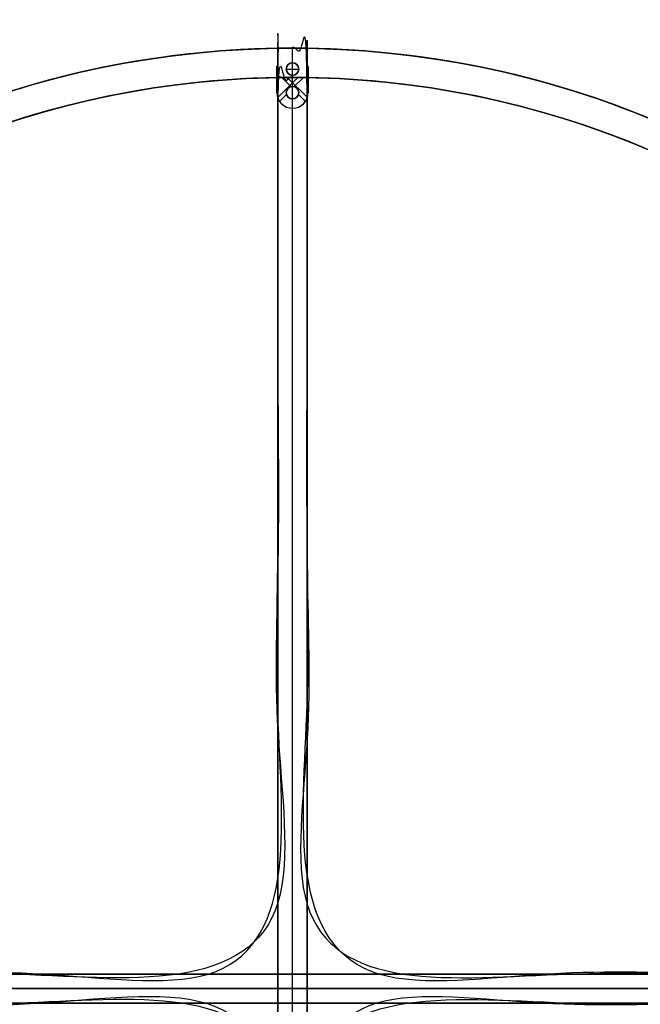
# Model space of a CAD drawing. Extents: x -540 to 387, y -411 to 516.
# Tile 3 of 4: x -207 to 90, y 45 to 516. Entities that reach past the tile are written whole.
import ezdxf

# ---------------------------------------------------------------- set-up
doc = ezdxf.new("R2010")
doc.units = 0
doc.header["$MEASUREMENT"] = 0
doc.layers.add('IGES_LEVEL_1', color=7, linetype='Continuous')
doc.layers.add('IGES_LEVEL_3', color=7, linetype='Continuous')

msp = doc.modelspace()

# ---------------------------------------------------------------- linework, layer by layer
at = {"layer": 'IGES_LEVEL_1', "color": 253}
for p, q in [((-76.46, -383.41, -2.38), (-76.46, 488.59, -2.38)), ((-76.46, -383.41, 11.62), (-76.46, 488.59, 11.62)), ((8.6, 480.21, 11.62), (8.6, 480.21, -2.38)), ((-512.46, 52.59, -2.38), (359.54, 52.59, -2.38)), ((-512.46, 52.59, 11.62), (359.54, 52.59, 11.62))]:
    msp.add_line(p, q, dxfattribs=at)
msp.add_circle((-76.46, 52.59, -2.38), 436, dxfattribs=at)
at = {"layer": 'IGES_LEVEL_1', "color": 7}
for centre in [(-76.46, 52.59, -2.38), (-76.46, 52.59, 11.62), (-76.46, 52.59, -2.38)]:
    msp.add_circle(centre, 436, dxfattribs=at)
for centre, start, end in [((-76.46, 52.59, -2.38), 0, 180), ((-76.46, 52.59, 11.62), 0, 180), ((-76.46, 52.59, 11.62), 0, 180), ((-76.46, 52.59, -2.38), 0, 180), ((-76.46, 52.59, -2.38), 0, 180), ((-76.46, 52.59, 11.62), 0, 180), ((-76.46, 52.59, -2.38), 180, 360), ((-76.46, 52.59, 11.62), 180, 360), ((-76.46, 52.59, 11.62), 180, 360), ((-76.46, 52.59, -2.38), 180, 360), ((-76.46, 52.59, -2.38), 180, 360), ((-76.46, 52.59, 11.62), 180, 360)]:
    msp.add_arc(centre, 436, start, end, dxfattribs=at)
at = {"layer": 'IGES_LEVEL_1', "color": 253}
for centre, radius, start, end in [((-76.46, 52.59, 11.62), 436, 0, 180), ((-76.46, 52.59, -2.38), 436, 0, 180), ((-76.46, 52.59, 4.62), 436, 0, 180), ((-76.47, 52.58, 11.62), 436.01, 0.0017, 101.2483), ((-76.44, 52.51, 11.62), 436.09, 101.2506, 106.8744), ((-76.42, 52.51, 11.62), 436.09, 106.8767, 123.7483), ((-76.46, 52.59, -2.38), 436, 180, 360), ((-76.46, 52.59, 11.62), 436, 180, 360), ((-76.46, 52.59, 4.62), 436, 180, 360)]:
    msp.add_arc(centre, radius, start, end, dxfattribs=at)
at = {"layer": 'IGES_LEVEL_3', "color": 7}
for p, q in [((-83.46, 502.59, 267.62), (-83.46, 502.59, 11.62)), ((-83.46, 502.59, 11.62), (-83.46, 502.54, 11.62)), ((-76.46, 502.59, 11.62), (-83.46, 502.59, 11.62)), ((-83.46, 502.59, 267.62), (-69.46, 502.59, 267.62)), ((-83.46, 59.59, 267.62), (-83.46, 502.59, 267.62)), ((-83.46, 502.59, 267.62), (-83.46, 502.59, 11.62)), ((-83.46, 502.59, 11.62), (-83.46, 502.54, 11.62)), ((-76.46, 502.59, 11.62), (-83.46, 502.59, 11.62)), ((-83.46, 502.59, 267.62), (-69.46, 502.59, 267.62)), ((-83.46, 59.59, 267.62), (-83.46, 502.59, 267.62)), ((-83.46, 502.54, 11.62), (-83.46, 493.84, 11.62)), ((-83.46, 502.54, 11.62), (-83.46, 493.84, 11.62)), ((-69.46, 502.59, 11.62), (-76.46, 502.59, 11.62)), ((-76.46, 502.59, -2.38), (-76.46, 502.59, 11.62)), ((-69.46, 502.59, 11.62), (-76.46, 502.59, 11.62)), ((-76.46, 502.59, 11.62), (-76.46, 502.59, -2.38)), ((-76.46, 502.59, -2.38), (-76.46, 502.59, 11.62)), ((-76.46, 502.59, -2.38), (-76.46, 502.59, 11.62)), ((-69.46, 502.59, 11.62), (-69.46, 502.59, 267.62)), ((-69.46, 502.54, 11.62), (-69.46, 502.59, 11.62)), ((-69.46, 502.59, 267.62), (-69.46, 59.59, 267.62)), ((-69.46, 502.59, 11.62), (-69.46, 502.59, 267.62)), ((-69.46, 502.54, 11.62), (-69.46, 502.59, 11.62)), ((-69.46, 502.59, 267.62), (-69.46, 59.59, 267.62)), ((-69.46, 493.84, 11.62), (-69.46, 502.54, 11.62)), ((-69.46, 493.84, 11.62), (-69.46, 502.54, 11.62)), ((-83.96, 493.84, 13.62), (-83.96, 481.34, 13.62)), ((-83.46, 493.84, 13.62), (-83.96, 493.84, 13.62)), ((-83.96, 493.84, 13.62), (-83.96, 493.84, 11.62)), ((-83.46, 493.84, 11.62), (-83.96, 493.84, 11.62)), ((-83.96, 493.84, 11.62), (-83.96, 488.53, 11.62)), ((-83.96, 493.84, 13.62), (-83.96, 481.34, 13.62)), ((-83.46, 493.84, 13.62), (-83.96, 493.84, 13.62)), ((-83.96, 493.84, 13.62), (-83.96, 493.84, 11.62)), ((-83.96, 493.84, 11.62), (-83.96, 488.53, 11.62)), ((-83.46, 493.84, 11.62), (-83.96, 493.84, 11.62)), ((-83.96, 493.84, 11.62), (-83.96, 488.53, 11.62)), ((-83.46, 493.84, 13.62), (-83.46, 493.84, 11.62)), ((-83.46, 488.59, 13.62), (-83.46, 493.84, 13.62)), ((-83.46, 493.84, 13.62), (-83.46, 493.84, 11.62)), ((-83.46, 488.59, 13.62), (-83.46, 493.84, 13.62)), ((-79.46, 492.59, 267.62), (-79.46, 492.59, 265.62)), ((-79.46, 492.59, 265.62), (-79.46, 492.59, 267.62)), ((-79.46, 492.59, 267.62), (-79.46, 492.59, 265.62)), ((-79.46, 492.59, 267.62), (-79.46, 492.59, 265.62)), ((-73.46, 492.59, 265.62), (-73.46, 492.59, 267.62)), ((-73.46, 492.59, 267.62), (-73.46, 492.59, 265.62)), ((-73.46, 492.59, 265.62), (-73.46, 492.59, 267.62)), ((-73.46, 492.59, 265.62), (-73.46, 492.59, 267.62)), ((-68.96, 493.84, 13.62), (-69.46, 493.84, 13.62)), ((-69.46, 493.84, 13.62), (-69.46, 493.84, 11.62)), ((-69.46, 488.59, 13.62), (-69.46, 493.84, 13.62)), ((-68.96, 493.84, 11.62), (-69.46, 493.84, 11.62)), ((-68.96, 493.84, 13.62), (-69.46, 493.84, 13.62)), ((-69.46, 493.84, 13.62), (-69.46, 493.84, 11.62)), ((-69.46, 488.59, 13.62), (-69.46, 493.84, 13.62)), ((-68.96, 493.84, 11.62), (-69.46, 493.84, 11.62)), ((-68.96, 493.84, 13.62), (-68.96, 493.84, 11.62)), ((-68.96, 481.34, 13.62), (-68.96, 493.84, 13.62)), ((-68.96, 488.53, 11.62), (-68.96, 493.84, 11.62)), ((-68.96, 493.84, 13.62), (-68.96, 493.84, 11.62)), ((-68.96, 481.34, 13.62), (-68.96, 493.84, 13.62)), ((-68.96, 481.34, 13.62), (-68.96, 493.84, 13.62)), ((-68.96, 488.53, 11.62), (-68.96, 493.84, 11.62)), ((-83.96, 488.53, 11.62), (-83.96, 481.34, 11.62)), ((-83.96, 488.53, 11.62), (-83.96, 481.34, 11.62)), ((-83.96, 488.53, 11.62), (-83.96, 481.34, 11.62)), ((-83.46, 488.59, 13.62), (-83.46, 488.59, 253.62)), ((-69.46, 488.59, 13.62), (-83.46, 488.59, 13.62)), ((-83.46, 488.59, 253.62), (-83.46, 59.59, 253.62)), ((-69.46, 488.59, 253.62), (-83.46, 488.59, 253.62)), ((-83.46, 488.59, 13.62), (-83.46, 488.59, 253.62)), ((-69.46, 488.59, 13.62), (-83.46, 488.59, 13.62)), ((-83.46, 488.59, 253.62), (-83.46, 59.59, 253.62)), ((-69.46, 488.59, 253.62), (-83.46, 488.59, 253.62)), ((-76.46, 488.59, 11.62), (-76.46, 488.59, -2.38)), ((-76.46, 488.59, -2.38), (-76.46, 488.59, 11.62)), ((-76.46, 488.59, 11.62), (-76.46, 488.59, -2.38)), ((-76.46, 488.59, 11.62), (-76.46, 488.59, -2.38)), ((-69.46, 488.59, 253.62), (-69.46, 488.59, 13.62)), ((-69.46, 59.59, 253.62), (-69.46, 488.59, 253.62)), ((-69.46, 488.59, 253.62), (-69.46, 488.59, 13.62)), ((-69.46, 59.59, 253.62), (-69.46, 488.59, 253.62)), ((-68.96, 481.34, 11.62), (-68.96, 488.53, 11.62)), ((-68.96, 481.34, 11.62), (-68.96, 488.53, 11.62)), ((-68.96, 481.34, 11.62), (-68.96, 488.53, 11.62)), ((-83.96, 481.34, 13.62), (-83.96, 481.34, 11.62)), ((-83.96, 481.34, 13.62), (-83.96, 481.34, 11.62)), ((-83.96, 481.34, 13.62), (-83.96, 481.34, 11.62)), ((-76.46, 484.34, 13.62), (-76.46, 484.34, 11.62)), ((-76.46, 484.34, 11.62), (-76.46, 484.34, 13.62)), ((-76.46, 484.34, 13.62), (-76.46, 484.34, 11.62)), ((-76.46, 484.34, 13.62), (-76.46, 484.34, 11.62)), ((-68.96, 481.34, 11.62), (-68.96, 481.34, 13.62)), ((-68.96, 481.34, 11.62), (-68.96, 481.34, 13.62)), ((-68.96, 481.34, 11.62), (-68.96, 481.34, 13.62)), ((-76.46, 478.34, 11.62), (-76.46, 478.34, 13.62)), ((-76.46, 478.34, 13.62), (-76.46, 478.34, 11.62)), ((-76.46, 478.34, 11.62), (-76.46, 478.34, 13.62)), ((-76.46, 478.34, 11.62), (-76.46, 478.34, 13.62)), ((-526.46, 59.59, 267.62), (-83.46, 59.59, 267.62)), ((-526.46, 59.59, 267.62), (-83.46, 59.59, 267.62)), ((-83.46, 59.59, 253.62), (-512.46, 59.59, 253.62)), ((-83.46, 59.59, 253.62), (-512.46, 59.59, 253.62)), ((-83.46, 59.59, 267.62), (-83.46, 59.59, 253.62)), ((-83.46, 59.59, 267.62), (-83.46, 59.59, 253.62)), ((-69.46, 59.59, 253.62), (-69.46, 59.59, 267.62)), ((-69.46, 59.59, 267.62), (373.54, 59.59, 267.62)), ((359.54, 59.59, 253.62), (-69.46, 59.59, 253.62)), ((-69.46, 59.59, 253.62), (-69.46, 59.59, 267.62)), ((-69.46, 59.59, 267.62), (373.54, 59.59, 267.62)), ((359.54, 59.59, 253.62), (-69.46, 59.59, 253.62)), ((373.54, 52.59, 267.62), (-526.46, 52.59, 267.62)), ((359.54, 52.59, 253.62), (-512.46, 52.59, 253.62)), ((-526.46, 45.59, 267.62), (-83.46, 45.59, 267.62)), ((-526.46, 45.59, 267.62), (-83.46, 45.59, 267.62)), ((-83.46, 45.59, 253.62), (-512.46, 45.59, 253.62)), ((-83.46, 45.59, 253.62), (-512.46, 45.59, 253.62)), ((-83.46, -397.41, 267.62), (-83.46, 45.59, 267.62)), ((-83.46, 45.59, 253.62), (-83.46, -383.41, 253.62)), ((-83.46, 45.59, 267.62), (-83.46, 45.59, 253.62)), ((-83.46, -397.41, 267.62), (-83.46, 45.59, 267.62)), ((-83.46, 45.59, 253.62), (-83.46, -383.41, 253.62)), ((-83.46, 45.59, 267.62), (-83.46, 45.59, 253.62)), ((-69.46, 45.59, 253.62), (-69.46, 45.59, 267.62)), ((-69.46, 45.59, 267.62), (-69.46, -397.41, 267.62)), ((373.54, 45.59, 267.62), (-69.46, 45.59, 267.62)), ((-69.46, 45.59, 253.62), (359.54, 45.59, 253.62)), ((-69.46, -383.41, 253.62), (-69.46, 45.59, 253.62)), ((-69.46, 45.59, 253.62), (-69.46, 45.59, 267.62)), ((-69.46, 45.59, 267.62), (-69.46, -397.41, 267.62)), ((373.54, 45.59, 267.62), (-69.46, 45.59, 267.62)), ((-69.46, 45.59, 253.62), (359.54, 45.59, 253.62)), ((-69.46, -383.41, 253.62), (-69.46, 45.59, 253.62))]:
    msp.add_line(p, q, dxfattribs=at)
at = {"layer": 'IGES_LEVEL_3', "color": 253}
for p, q in [((-83.46, 493.84, 11.62), (-83.46, 502.59, 11.62)), ((-83.46, 502.59, 267.62), (-83.46, 59.59, 267.62)), ((-83.46, 502.59, 11.62), (-83.46, 502.59, 267.62)), ((-83.46, 502.59, 139.62), (-83.46, 488.59, 139.62)), ((-69.46, 502.59, 267.62), (-83.46, 502.59, 267.62)), ((-83.46, 502.59, 267.62), (-83.46, 502.59, 11.62)), ((-83.46, 502.59, 11.62), (-69.46, 502.59, 11.62)), ((-69.46, 502.59, 139.62), (-83.46, 502.59, 139.62)), ((-76.46, 502.59, 11.62), (-83.46, 502.59, 11.62)), ((-83.46, 502.59, 11.62), (-83.46, 502.54, 11.62)), ((-83.46, 502.59, 267.62), (-69.46, 502.59, 267.62)), ((-83.46, 59.59, 267.62), (-83.46, 502.59, 267.62)), ((-83.46, 502.56, 11.62), (-81.43, 502.56, 11.62)), ((-83.46, 502.54, 11.62), (-83.46, 493.84, 11.62)), ((-79.94, 502.59, 11.62), (-79.94, 502.58, 11.62)), ((-76.46, 502.59, 267.62), (-76.46, 502.59, 11.62)), ((-69.46, 502.59, 11.62), (-76.46, 502.59, 11.62)), ((-76.46, 495.59, 267.62), (-76.46, 502.59, 267.62)), ((-76.46, 488.59, -2.38), (-76.46, 502.59, -2.38)), ((-76.46, 502.59, 11.62), (-76.46, 502.59, -2.38)), ((-76.46, 502.59, -2.38), (-76.46, 502.59, 11.62)), ((-72.98, 502.59, 11.62), (-72.98, 502.58, 11.62)), ((-71.5, 502.56, 11.62), (-69.46, 502.56, 11.62)), ((-69.46, 502.59, 267.62), (-69.46, 59.59, 267.62)), ((-69.46, 502.59, 11.62), (-69.46, 502.59, 267.62)), ((-69.46, 493.84, 11.62), (-69.46, 502.59, 11.62)), ((-69.46, 502.59, 139.62), (-69.46, 488.59, 139.62)), ((-69.46, 502.59, 11.62), (-69.46, 502.59, 267.62)), ((-69.46, 502.54, 11.62), (-69.46, 502.59, 11.62)), ((-69.46, 502.59, 267.62), (-69.46, 59.59, 267.62)), ((-69.46, 493.84, 11.62), (-69.46, 502.54, 11.62)), ((-77.05, 495.53, 265.62), (-77.05, 495.53, 267.62)), ((-76.46, 489.59, 265.62), (-76.46, 495.59, 265.62)), ((-74.56, 494.91, 265.62), (-74.56, 494.91, 267.62)), ((-83.96, 493.84, 13.62), (-83.96, 481.34, 13.62)), ((-83.96, 481.34, 11.62), (-83.96, 493.84, 11.62)), ((-83.96, 493.84, 11.62), (-83.96, 493.84, 13.62)), ((-83.96, 493.84, 12.62), (-83.96, 481.34, 12.62)), ((-83.96, 493.84, 13.62), (-83.96, 481.34, 13.62)), ((-83.46, 493.84, 13.62), (-83.96, 493.84, 13.62)), ((-83.46, 493.84, 13.62), (-83.96, 493.84, 13.62)), ((-83.96, 493.84, 13.62), (-83.96, 493.84, 11.62)), ((-83.96, 493.84, 11.62), (-83.46, 493.84, 11.62)), ((-83.46, 493.84, 12.62), (-83.96, 493.84, 12.62)), ((-83.96, 493.84, 11.62), (-83.96, 488.53, 11.62)), ((-83.46, 493.84, 11.62), (-83.96, 493.84, 11.62)), ((-83.46, 493.04, 13.62), (-83.96, 493.54, 13.62)), ((-83.71, 493.84, 13.62), (-83.71, 493.84, 11.62)), ((-83.46, 488.59, 13.62), (-83.46, 493.84, 13.62)), ((-83.46, 493.84, 11.62), (-83.46, 493.84, 13.62)), ((-83.46, 493.84, 13.62), (-83.46, 493.84, 11.62)), ((-83.46, 488.59, 13.62), (-83.46, 493.84, 13.62)), ((-79.46, 492.59, 265.62), (-73.46, 492.59, 265.62)), ((-79.46, 492.59, 265.62), (-79.46, 492.59, 267.62)), ((-79.46, 492.59, 267.62), (-79.46, 492.59, 265.62)), ((-79.11, 494.01, 265.62), (-79.11, 494.01, 267.62)), ((-79.11, 491.18, 265.62), (-79.11, 491.18, 267.62)), ((-74.56, 490.27, 265.62), (-74.56, 490.27, 267.62)), ((-73.46, 492.59, 267.62), (-73.46, 492.59, 265.62)), ((-73.46, 492.59, 265.62), (-73.46, 492.59, 267.62)), ((-68.96, 493.84, 13.62), (-69.46, 493.84, 13.62)), ((-69.46, 493.84, 13.62), (-69.46, 493.84, 11.62)), ((-69.46, 493.84, 11.62), (-68.96, 493.84, 11.62)), ((-68.96, 493.84, 12.62), (-69.46, 493.84, 12.62)), ((-68.96, 493.84, 13.62), (-69.46, 493.84, 13.62)), ((-69.46, 493.84, 13.62), (-69.46, 488.59, 13.62)), ((-69.46, 488.59, 13.62), (-69.46, 493.84, 13.62)), ((-69.46, 493.84, 13.62), (-69.46, 493.84, 11.62)), ((-68.96, 493.84, 11.62), (-69.46, 493.84, 11.62)), ((-69.46, 493.04, 13.62), (-68.96, 493.54, 13.62)), ((-69.21, 493.84, 13.62), (-69.21, 493.84, 11.62)), ((-68.96, 493.84, 11.62), (-68.96, 493.84, 13.62)), ((-68.96, 481.34, 13.62), (-68.96, 493.84, 13.62)), ((-68.96, 493.84, 13.62), (-68.96, 493.84, 11.62)), ((-68.96, 493.84, 11.62), (-68.96, 481.34, 11.62)), ((-68.96, 481.34, 12.62), (-68.96, 493.84, 12.62)), ((-68.96, 481.34, 13.62), (-68.96, 493.84, 13.62)), ((-68.96, 488.53, 11.62), (-68.96, 493.84, 11.62)), ((-83.96, 488.53, 11.62), (-83.96, 481.34, 11.62)), ((-83.96, 487.59, 13.62), (-83.96, 487.59, 11.62)), ((-83.57, 478.94, 13.62), (-73.91, 488.59, 13.62)), ((-69.46, 488.59, 13.62), (-83.46, 488.59, 13.62)), ((-83.46, 488.59, 253.62), (-83.46, 488.59, 13.62)), ((-83.46, 59.59, 253.62), (-83.46, 488.59, 253.62)), ((-83.46, 488.59, 253.62), (-69.46, 488.59, 253.62)), ((-69.46, 488.59, 13.62), (-83.46, 488.59, 13.62)), ((-83.46, 488.59, 13.62), (-83.46, 488.59, 253.62)), ((-83.46, 488.59, 133.62), (-69.46, 488.59, 133.62)), ((-83.46, 488.59, 253.62), (-83.46, 59.59, 253.62)), ((-69.46, 488.59, 253.62), (-83.46, 488.59, 253.62)), ((-77.3, 484.22, 11.62), (-81.64, 488.56, 11.62)), ((-69.36, 478.94, 13.62), (-79.01, 488.59, 13.62)), ((-77.05, 489.65, 265.62), (-77.05, 489.65, 267.62)), ((-76.46, -384.41, 267.62), (-76.46, 489.59, 267.62)), ((-76.46, 488.59, 253.62), (-76.46, 488.59, 13.62)), ((-76.46, -383.41, 253.62), (-76.46, 488.59, 253.62)), ((-76.46, 488.59, -2.38), (-76.46, 488.59, 11.62)), ((-76.46, 488.59, 11.62), (-76.46, 488.59, -2.38)), ((-75.62, 484.22, 11.62), (-71.28, 488.56, 11.62)), ((-69.46, 488.59, 253.62), (-69.46, 488.59, 13.62)), ((-69.46, 59.59, 253.62), (-69.46, 488.59, 253.62)), ((-69.46, 488.59, 253.62), (-69.46, 488.59, 13.62)), ((-69.46, 59.59, 253.62), (-69.46, 488.59, 253.62)), ((-68.96, 481.34, 11.62), (-68.96, 488.53, 11.62)), ((-68.96, 487.59, 13.62), (-68.96, 487.59, 11.62)), ((-83.96, 481.34, 13.62), (-83.96, 481.34, 11.62)), ((-83.96, 481.34, 13.62), (-83.96, 481.34, 11.62)), ((-79.4, 480.76, 13.62), (-79.4, 480.76, 11.62)), ((-78.78, 483.25, 13.62), (-78.78, 483.25, 11.62)), ((-76.46, 484.34, 11.62), (-76.46, 484.34, 13.62)), ((-76.46, 484.34, 13.62), (-76.46, 484.34, 11.62)), ((-74.14, 483.25, 13.62), (-74.14, 483.25, 11.62)), ((-73.52, 480.76, 13.62), (-73.52, 480.76, 11.62)), ((-68.96, 481.34, 11.62), (-68.96, 481.34, 13.62)), ((-68.96, 481.34, 11.62), (-68.96, 481.34, 13.62)), ((-82.7, 477.18, 13.62), (-82.7, 477.18, 11.62)), ((-82.69, 477.16, 11.62), (-79.34, 480.5, 11.62)), ((-77.88, 478.7, 13.62), (-77.88, 478.7, 11.62)), ((-76.46, 478.34, 13.62), (-76.46, 478.34, 11.62)), ((-76.46, 478.34, 11.62), (-76.46, 478.34, 13.62)), ((-75.05, 478.7, 13.62), (-75.05, 478.7, 11.62)), ((-70.24, 477.16, 11.62), (-73.58, 480.5, 11.62)), ((-70.23, 477.18, 13.62), (-70.23, 477.18, 11.62)), ((-76.46, 473.84, 13.62), (-76.46, 473.84, 11.62)), ((-83.46, 281.09, 267.62), (-83.46, 281.09, 253.62)), ((-69.46, 281.09, 267.62), (-69.46, 281.09, 253.62)), ((-526.46, 59.59, 267.62), (-83.46, 59.59, 267.62)), ((-526.46, 59.59, 267.62), (-83.46, 59.59, 267.62)), ((-83.46, 59.59, 253.62), (-512.46, 59.59, 253.62)), ((-83.46, 59.59, 253.62), (-512.46, 59.59, 253.62)), ((-83.46, 59.59, 267.62), (-83.46, 59.59, 253.62)), ((-83.46, 59.59, 267.62), (-83.46, 59.59, 253.62)), ((-69.46, 59.59, 267.62), (-69.46, 59.59, 253.62)), ((-69.46, 59.59, 267.62), (373.54, 59.59, 267.62)), ((-69.46, 59.59, 253.62), (-69.46, 59.59, 267.62)), ((359.54, 59.59, 253.62), (-69.46, 59.59, 253.62)), ((-69.46, 59.59, 267.62), (373.54, 59.59, 267.62)), ((359.54, 59.59, 253.62), (-69.46, 59.59, 253.62)), ((360.54, 52.59, 267.62), (-513.46, 52.59, 267.62)), ((-512.46, 52.59, 253.62), (359.54, 52.59, 253.62)), ((-83.46, 45.59, 267.62), (-526.46, 45.59, 267.62)), ((-526.46, 45.59, 267.62), (-83.46, 45.59, 267.62)), ((-512.46, 45.59, 253.62), (-83.46, 45.59, 253.62)), ((-83.46, 45.59, 253.62), (-512.46, 45.59, 253.62)), ((-83.46, -383.41, 253.62), (-83.46, 45.59, 253.62)), ((-83.46, 45.59, 267.62), (-83.46, -397.41, 267.62)), ((-83.46, 45.59, 253.62), (-83.46, 45.59, 267.62)), ((-83.46, -397.41, 267.62), (-83.46, 45.59, 267.62)), ((-83.46, 45.59, 253.62), (-83.46, -383.41, 253.62)), ((-83.46, 45.59, 267.62), (-83.46, 45.59, 253.62)), ((-69.46, 45.59, 267.62), (-69.46, -397.41, 267.62)), ((-69.46, 45.59, 253.62), (-69.46, 45.59, 267.62)), ((-69.46, -383.41, 253.62), (-69.46, 45.59, 253.62)), ((359.54, 45.59, 253.62), (-69.46, 45.59, 253.62)), ((-69.46, 45.59, 267.62), (373.54, 45.59, 267.62)), ((-69.46, 45.59, 253.62), (-69.46, 45.59, 267.62)), ((-69.46, 45.59, 267.62), (-69.46, -397.41, 267.62)), ((373.54, 45.59, 267.62), (-69.46, 45.59, 267.62)), ((-69.46, 45.59, 253.62), (359.54, 45.59, 253.62)), ((-69.46, -383.41, 253.62), (-69.46, 45.59, 253.62))]:
    msp.add_line(p, q, dxfattribs=at)
at = {"layer": 'IGES_LEVEL_3', "color": 7}
for centre, radius in [((-76.46, 52.59, -2.38), 450), ((-76.46, 52.59, -2.38), 450), ((-76.46, 492.59, 265.62), 3), ((-76.46, 492.59, 267.62), 3), ((-76.46, 492.59, 267.62), 3), ((-76.46, 52.59, -2.38), 436), ((-76.46, 52.59, -2.38), 436), ((-76.46, 481.34, 13.62), 3), ((-76.46, 481.34, 11.62), 3)]:
    msp.add_circle(centre, radius, dxfattribs=at)
at = {"layer": 'IGES_LEVEL_3', "color": 253}
for centre, radius in [((-76.46, 492.59, 265.62), 3), ((-76.46, 492.59, 267.62), 3), ((-76.46, 52.59, -2.38), 436), ((-76.46, 481.34, 13.62), 3), ((-76.46, 481.34, 11.62), 3)]:
    msp.add_circle(centre, radius, dxfattribs=at)
at = {"layer": 'IGES_LEVEL_3', "color": 7}
for centre, radius, start, end in [((-76.46, 52.59, -2.38), 450, 90, 270), ((-76.46, 52.59, 11.62), 450, 90, 270), ((-76.46, 52.59, -2.38), 450, 90, 270), ((-76.46, 52.59, -2.38), 450, 90, 270), ((-76.46, 52.59, 11.62), 450, 90.8913, 179.1087), ((-76.46, 52.59, 11.62), 450, 90.8913, 179.1087), ((-76.46, 52.59, 11.62), 450, 90.8913, 179.1087), ((-76.46, 52.59, 11.62), 450, 90, 90.8913), ((-76.46, 52.59, 11.62), 450, 90, 90.8913), ((-76.46, 52.59, 11.62), 450, 90, 90.8913), ((-76.46, 52.59, 11.62), 450, 89.1087, 90), ((-76.46, 52.59, -2.38), 450, 270, 90), ((-76.46, 52.59, 11.62), 450, 89.1087, 90), ((-76.46, 52.59, -2.38), 450, 270, 90), ((-76.46, 52.59, 11.62), 450, 270.8913, 90), ((-76.46, 52.59, 11.62), 450, 89.1087, 90), ((-76.46, 52.59, -2.38), 450, 270, 90), ((-76.46, 52.59, 11.62), 450, 0.8913, 89.1087), ((-76.46, 52.59, 11.62), 450, 0.8913, 89.1087), ((-76.46, 52.59, 11.62), 450, 0.8913, 89.1087), ((-76.46, 492.59, 265.62), 3, 0, 180), ((-76.46, 492.59, 267.62), 3, 0, 180), ((-76.46, 492.59, 267.62), 3, 0, 180), ((-76.46, 492.59, 265.62), 3, 0, 180), ((-76.46, 492.59, 265.62), 3, 0, 180), ((-76.46, 492.59, 267.62), 3, 0, 180), ((-76.46, 492.59, 265.62), 3, 180, 0), ((-76.46, 492.59, 267.62), 3, 180, 0), ((-76.46, 492.59, 267.62), 3, 180, 0), ((-76.46, 492.59, 265.62), 3, 180, 0), ((-76.46, 492.59, 265.62), 3, 180, 0), ((-76.46, 492.59, 267.62), 3, 180, 0), ((-76.46, 52.59, -2.38), 436, 90, 270), ((-76.46, 52.59, 11.62), 436, 90, 269.0144), ((-76.46, 52.59, -2.38), 436, 90, 270), ((-76.46, 52.59, -2.38), 436, 90, 270), ((-76.46, 52.59, 11.62), 436, 90.9856, 134.0144), ((-76.46, 52.59, 11.62), 436, 90.9856, 134.0144), ((-76.46, 52.59, 11.62), 436, 90.9856, 134.0144), ((-76.46, 52.59, 11.62), 436, 90, 90.9856), ((-76.46, 52.59, 11.62), 436, 89.0144, 90.9856), ((-76.46, 52.59, 11.62), 436, 90, 90.9856), ((-76.46, 52.59, 11.62), 436, 89.0144, 90), ((-76.46, 52.59, -2.38), 436, 270, 90), ((-76.46, 52.59, -2.38), 436, 270, 90), ((-76.46, 52.59, 11.62), 436, 270, 90), ((-76.46, 52.59, 11.62), 436, 89.0144, 90), ((-76.46, 52.59, -2.38), 436, 270, 90), ((-76.46, 52.59, 11.62), 436, 45.9856, 89.0144), ((-76.46, 52.59, 11.62), 436, 45.9856, 89.0144), ((-76.46, 52.59, 11.62), 436, 45.9856, 89.0144), ((-76.46, 481.34, 13.62), 7.5, 180, 0), ((-76.46, 481.34, 11.62), 7.5, 180, 0), ((-76.46, 481.34, 11.62), 7.5, 180, 0), ((-76.46, 481.34, 13.62), 7.5, 180, 0), ((-76.46, 481.34, 13.62), 7.5, 180, 0), ((-76.46, 481.34, 13.62), 7.5, 180, 0), ((-76.46, 481.34, 11.62), 7.5, 180, 0), ((-76.46, 481.34, 11.62), 7.5, 180, 0), ((-76.46, 481.34, 13.62), 3, 90, 270), ((-76.46, 481.34, 11.62), 3, 90, 270), ((-76.46, 481.34, 11.62), 3, 90, 270), ((-76.46, 481.34, 13.62), 3, 90, 270), ((-76.46, 481.34, 13.62), 3, 90, 270), ((-76.46, 481.34, 11.62), 3, 90, 270), ((-76.46, 481.34, 13.62), 3, 270, 90), ((-76.46, 481.34, 11.62), 3, 270, 90), ((-76.46, 481.34, 11.62), 3, 270, 90), ((-76.46, 481.34, 13.62), 3, 270, 90), ((-76.46, 481.34, 13.62), 3, 270, 90), ((-76.46, 481.34, 11.62), 3, 270, 90), ((-76.46, 52.59, 11.62), 450, 180.8913, 269.1087), ((-76.46, 52.59, 11.62), 450, 180.8913, 269.1087), ((-76.46, 52.59, 11.62), 450, 180.8913, 269.1087), ((-76.46, 52.59, 11.62), 450, 270.8913, 359.1087), ((-76.46, 52.59, 11.62), 450, 270.8913, 359.1087), ((-76.46, 52.59, 11.62), 450, 270.8913, 359.1087)]:
    msp.add_arc(centre, radius, start, end, dxfattribs=at)
at = {"layer": 'IGES_LEVEL_3', "color": 253}
for centre, radius, start, end in [((-76.46, 52.59, -2.38), 450, 90, 270), ((-76.46, 52.59, 11.62), 450, 90, 270), ((-76.46, 52.59, 4.62), 450, 90, 270), ((-76.46, 52.59, 11.62), 450, 90.8913, 179.1087), ((-76.46, 52.59, -2.38), 450, 90, 106.875), ((-76.46, 52.59, 11.62), 450, 90, 90.8913), ((-76.46, 52.59, 11.62), 450, 89.1087, 90), ((-76.48, 52.58, -2.38), 450.01, 348.7517, 89.9983), ((-76.46, 52.59, 11.62), 450, 270.8913, 90), ((-76.46, 52.59, -2.38), 450, 270, 90), ((-76.46, 52.59, 4.62), 450, 270, 90), ((-76.46, 52.59, 11.62), 450, 0.8913, 89.1087), ((-76.46, 492.59, 267.62), 3, 0, 180), ((-76.46, 492.59, 265.62), 3, 0, 180), ((-76.46, 492.59, 266.62), 3, 0, 180), ((-76.46, 492.59, 265.62), 3, 180, 0), ((-76.46, 492.59, 267.62), 3, 180, 0), ((-76.46, 492.59, 266.62), 3, 180, 360), ((-76.46, 52.59, 11.62), 436, 90, 269.0144), ((-76.46, 52.59, -2.38), 436, 90, 270), ((-76.46, 52.59, 4.62), 436, 90, 270), ((-76.46, 52.59, 11.62), 436, 90.9856, 134.0144), ((-76.46, 52.59, 11.62), 436, 89.0144, 90.9856), ((-76.46, 52.59, -2.38), 436, 270, 90), ((-76.46, 52.59, 11.62), 436, 270, 90), ((-76.46, 52.59, 4.62), 436, 270, 90), ((-76.46, 52.59, 11.62), 436, 45.9856, 89.0144), ((-76.46, 481.34, 11.62), 7.5, 180, 0), ((-76.46, 481.34, 13.62), 7.5, 180, 0), ((-76.46, 481.34, 12.62), 7.5, 180, 360), ((-76.46, 481.34, 13.62), 7.5, 180, 0), ((-76.46, 481.34, 11.62), 7.5, 180, 0), ((-76.46, 481.34, 13.62), 3, 90, 270), ((-76.46, 481.34, 11.62), 3, 90, 270), ((-76.46, 481.34, 12.62), 3, 90, 270), ((-76.46, 481.34, 11.62), 3, 270, 90), ((-76.46, 481.34, 13.62), 3, 270, 90), ((-76.46, 481.34, 12.62), 3, 270, 90), ((-76.46, 52.59, 11.62), 450, 180.8913, 269.1087), ((-76.46, 52.59, 11.62), 450, 270.8913, 359.1087)]:
    msp.add_arc(centre, radius, start, end, dxfattribs=at)
at = {"layer": 'IGES_LEVEL_3', "color": 7}
for points in [[(373.54, 59.59, 267.62), (373.54, 45.59, 267.62), (-69.46, 45.59, 267.62), (-69.46, -397.41, 267.62), (-83.46, -397.41, 267.62), (-83.46, 45.59, 267.62), (-526.46, 45.59, 267.62), (-526.46, 59.59, 267.62), (-83.46, 59.59, 267.62), (-83.46, 502.59, 267.62), (-69.46, 502.59, 267.62), (-69.46, 59.59, 267.62), (373.54, 59.59, 267.62)], [(359.54, 45.59, 253.62), (359.54, 59.59, 253.62), (-69.46, 59.59, 253.62), (-69.46, 488.59, 253.62), (-83.46, 488.59, 253.62), (-83.46, 59.59, 253.62), (-512.46, 59.59, 253.62), (-512.46, 45.59, 253.62), (-83.46, 45.59, 253.62), (-83.46, -383.41, 253.62), (-69.46, -383.41, 253.62), (-69.46, 45.59, 253.62), (359.54, 45.59, 253.62)], [(-83.46, 502.54, 11.62), (-83.46, 493.84, 11.62), (-83.96, 493.84, 11.62)], [(-76.46, 502.59, 11.62), (-83.46, 502.59, 11.62), (-83.46, 502.54, 11.62)], [(-69.46, 502.54, 11.62), (-69.46, 502.59, 11.62), (-76.46, 502.59, 11.62)], [(-68.96, 488.53, 11.62), (-68.96, 493.84, 11.62), (-69.46, 493.84, 11.62), (-69.46, 502.54, 11.62)], [(-68.96, 493.84, 13.62), (-69.46, 493.84, 13.62), (-69.46, 488.59, 13.62), (-83.46, 488.59, 13.62), (-83.46, 493.84, 13.62), (-83.96, 493.84, 13.62), (-83.96, 481.34, 13.62)], [(-83.96, 493.84, 13.62), (-83.96, 493.84, 11.62), (-83.46, 493.84, 11.62), (-83.46, 493.84, 13.62), (-83.96, 493.84, 13.62)], [(-69.46, 493.84, 11.62), (-68.96, 493.84, 11.62), (-68.96, 493.84, 13.62), (-69.46, 493.84, 13.62), (-69.46, 493.84, 11.62)], [(-83.46, 488.59, 253.62), (-69.46, 488.59, 253.62), (-69.46, 488.59, 13.62), (-83.46, 488.59, 13.62), (-83.46, 488.59, 253.62)]]:
    msp.add_open_spline(points, degree=1, dxfattribs=at)
for points, knots in [([(-69.46, 488.59, 13.62), (-69.46, 493.84, 13.62), (-69.46, 493.84, 11.62), (-69.46, 502.59, 11.62), (-69.46, 502.59, 267.62), (-69.46, 59.59, 267.62), (-69.46, 59.59, 253.62), (-69.46, 488.59, 253.62), (-69.46, 488.59, 13.62)], [0, 0, 1, 2, 4, 5, 6, 7, 8, 9, 9]), ([(-83.46, 493.84, 11.62), (-83.46, 502.59, 11.62), (-83.46, 502.59, 267.62), (-83.46, 59.59, 267.62), (-83.46, 59.59, 253.62), (-83.46, 488.59, 253.62), (-83.46, 488.59, 13.62), (-83.46, 493.84, 13.62), (-83.46, 493.84, 11.62)], [0, 0, 2, 3, 4, 5, 6, 7, 8, 9, 9]), ([(-83.46, 502.59, 11.62), (-69.46, 502.59, 11.62), (-69.46, 502.59, 267.62), (-83.46, 502.59, 267.62), (-83.46, 502.59, 11.62)], [0, 0, 2, 3, 4, 5, 5]), ([(-83.96, 493.84, 11.62), (-83.96, 493.84, 13.62), (-83.96, 481.34, 13.62), (-83.96, 481.34, 11.62), (-83.96, 493.84, 11.62)], [0, 0, 1, 2, 3, 5, 5]), ([(-68.96, 481.34, 11.62), (-68.96, 481.34, 13.62), (-68.96, 493.84, 13.62), (-68.96, 493.84, 11.62), (-68.96, 481.34, 11.62)], [0, 0, 1, 2, 3, 5, 5]), ([(-69.46, -388.66, 13.62), (-69.46, -383.41, 13.62), (-69.46, -383.41, 253.62), (-69.46, 45.59, 253.62), (-69.46, 45.59, 267.62), (-69.46, -397.41, 267.62), (-69.46, -397.41, 11.62), (-69.46, -388.66, 11.62), (-69.46, -388.66, 13.62)], [0, 0, 1, 2, 3, 4, 5, 6, 8, 9, 9]), ([(-83.46, -383.41, 253.62), (-83.46, 45.59, 253.62), (-83.46, 45.59, 267.62), (-83.46, -397.41, 267.62), (-83.46, -397.41, 11.62), (-83.46, -388.66, 11.62), (-83.46, -388.66, 13.62), (-83.46, -383.41, 13.62), (-83.46, -383.41, 253.62)], [0, 0, 1, 2, 3, 4, 6, 7, 8, 9, 9]), ([(-512.46, 59.59, 13.62), (-517.71, 59.59, 13.62), (-517.71, 59.59, 11.62), (-526.46, 59.59, 11.62), (-526.46, 59.59, 267.62), (-83.46, 59.59, 267.62), (-83.46, 59.59, 253.62), (-512.46, 59.59, 253.62), (-512.46, 59.59, 13.62)], [0, 0, 1, 2, 4, 5, 6, 7, 8, 9, 9]), ([(364.79, 59.59, 13.62), (359.54, 59.59, 13.62), (359.54, 59.59, 253.62), (-69.46, 59.59, 253.62), (-69.46, 59.59, 267.62), (373.54, 59.59, 267.62), (373.54, 59.59, 11.62), (364.79, 59.59, 11.62), (364.79, 59.59, 13.62)], [0, 0, 1, 2, 3, 4, 5, 6, 8, 9, 9]), ([(-517.71, 45.59, 11.62), (-526.46, 45.59, 11.62), (-526.46, 45.59, 267.62), (-83.46, 45.59, 267.62), (-83.46, 45.59, 253.62), (-512.46, 45.59, 253.62), (-512.46, 45.59, 13.62), (-517.71, 45.59, 13.62), (-517.71, 45.59, 11.62)], [0, 0, 2, 3, 4, 5, 6, 7, 8, 9, 9]), ([(359.54, 45.59, 253.62), (-69.46, 45.59, 253.62), (-69.46, 45.59, 267.62), (373.54, 45.59, 267.62), (373.54, 45.59, 11.62), (364.79, 45.59, 11.62), (364.79, 45.59, 13.62), (359.54, 45.59, 13.62), (359.54, 45.59, 253.62)], [0, 0, 1, 2, 3, 4, 6, 7, 8, 9, 9])]:
    msp.add_open_spline(points, degree=1, knots=knots, dxfattribs=at)

doc.saveas('drawing.dxf')
